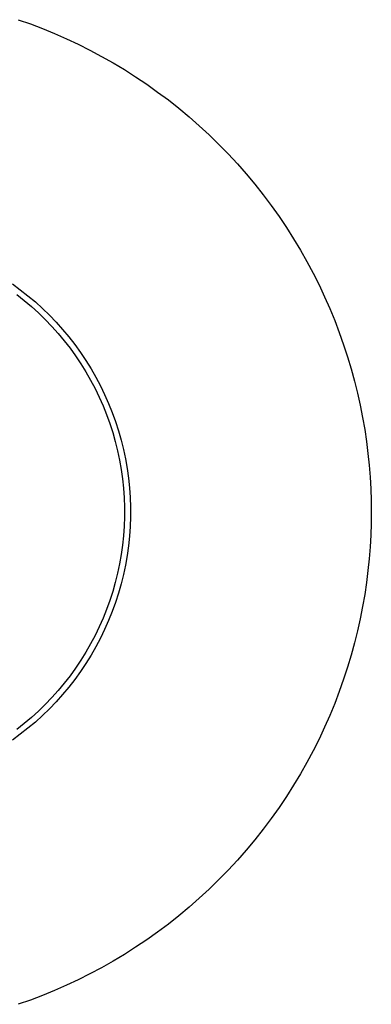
# Model space of a CAD drawing. Header units: millimetres. Extents: x 2619 to 3190, y 0 to 1912.
# Tile 7 of 15: x 2742 to 2805, y 36 to 212. Entities that reach past the tile are written whole.
import ezdxf

# ---------------------------------------------------------------- set-up
doc = ezdxf.new("R2010")
doc.units = ezdxf.units.MM
doc.layers.add('Make2D$Hidden$Curves', color=7, linetype='Continuous', true_color=0xe6e6e6)
doc.layers.add('Make2D$Visible$Curves', color=7, linetype='Continuous', true_color=0x000000)

msp = doc.modelspace()

# ---------------------------------------------------------------- linework, layer by layer
at = {"layer": 'Make2D$Hidden$Curves'}
for p, q in [((2741.12, 164.89), (2742.52, 163.86)), ((2741.87, 163), (2743.2, 161.95)), ((2742.52, 163.86), (2743.88, 162.78)), ((2743.88, 162.78), (2745.21, 161.66)), ((2743.2, 161.95), (2744.5, 160.85)), ((2744.5, 160.85), (2745.76, 159.71)), ((2745.21, 161.66), (2746.49, 160.49)), ((2746.49, 160.49), (2747.74, 159.28)), ((2745.76, 159.71), (2746.97, 158.53)), ((2747.74, 159.28), (2748.94, 158.03)), ((2746.97, 158.53), (2748.15, 157.3)), ((2748.15, 157.3), (2749.28, 156.03)), ((2748.94, 158.03), (2750.09, 156.73)), ((2749.28, 156.03), (2750.37, 154.73)), ((2750.09, 156.73), (2751.2, 155.4)), ((2751.2, 155.4), (2752.27, 154.03)), ((2750.37, 154.73), (2751.41, 153.38)), ((2751.41, 153.38), (2752.4, 152.01)), ((2752.27, 154.03), (2753.28, 152.62)), ((2752.4, 152.01), (2753.35, 150.6)), ((2753.28, 152.62), (2754.25, 151.18)), ((2753.35, 150.6), (2754.24, 149.15)), ((2754.25, 151.18), (2755.16, 149.7)), ((2754.24, 149.15), (2755.09, 147.68)), ((2755.16, 149.7), (2756.03, 148.2)), ((2756.03, 148.2), (2756.84, 146.66)), ((2755.09, 147.68), (2755.88, 146.18)), ((2756.84, 146.66), (2757.59, 145.1)), ((2755.88, 146.18), (2756.62, 144.65)), ((2756.62, 144.65), (2757.31, 143.1)), ((2757.59, 145.1), (2758.3, 143.51)), ((2757.31, 143.1), (2757.94, 141.52)), ((2758.3, 143.51), (2758.94, 141.9)), ((2757.94, 141.52), (2758.52, 139.92)), ((2758.94, 141.9), (2759.53, 140.27)), ((2758.52, 139.92), (2759.04, 138.31)), ((2759.53, 140.27), (2760.07, 138.62)), ((2759.04, 138.31), (2759.51, 136.67)), ((2760.07, 138.62), (2760.54, 136.95)), ((2759.51, 136.67), (2759.92, 135.02)), ((2760.54, 136.95), (2760.96, 135.26)), ((2759.92, 135.02), (2760.27, 133.36)), ((2760.96, 135.26), (2761.32, 133.56)), ((2760.27, 133.36), (2760.56, 131.69)), ((2761.32, 133.56), (2761.62, 131.85)), ((2760.56, 131.69), (2760.8, 130.01)), ((2761.62, 131.85), (2761.86, 130.14)), ((2760.8, 130.01), (2760.97, 128.32)), ((2761.86, 130.14), (2762.04, 128.41)), ((2760.97, 128.32), (2761.09, 126.62)), ((2762.04, 128.41), (2762.16, 126.68)), ((2761.09, 126.62), (2761.15, 124.92)), ((2762.16, 126.68), (2762.22, 124.94)), ((2761.15, 124.92), (2761.15, 123.23)), ((2762.22, 124.94), (2762.22, 123.21)), ((2761.15, 123.23), (2761.09, 121.53)), ((2762.22, 123.21), (2762.16, 121.47)), ((2760.97, 119.83), (2760.8, 118.14)), ((2761.09, 121.53), (2760.97, 119.83)), ((2762.16, 121.47), (2762.04, 119.74)), ((2760.8, 118.14), (2760.56, 116.46)), ((2762.04, 119.74), (2761.86, 118.01)), ((2760.56, 116.46), (2760.27, 114.79)), ((2761.86, 118.01), (2761.62, 116.29)), ((2760.27, 114.79), (2759.92, 113.13)), ((2761.32, 114.58), (2760.96, 112.89)), ((2761.62, 116.29), (2761.32, 114.58)), ((2759.92, 113.13), (2759.51, 111.48)), ((2760.96, 112.89), (2760.54, 111.2)), ((2759.51, 111.48), (2759.04, 109.84)), ((2760.54, 111.2), (2760.07, 109.53)), ((2759.04, 109.84), (2758.52, 108.23)), ((2760.07, 109.53), (2759.53, 107.88)), ((2758.52, 108.23), (2757.94, 106.63)), ((2759.53, 107.88), (2758.94, 106.25)), ((2757.94, 106.63), (2757.31, 105.05)), ((2758.94, 106.25), (2758.3, 104.64)), ((2757.31, 105.05), (2756.62, 103.5)), ((2758.3, 104.64), (2757.59, 103.05)), ((2756.62, 103.5), (2755.88, 101.97)), ((2757.59, 103.05), (2756.84, 101.49)), ((2755.09, 100.47), (2754.24, 99)), ((2755.88, 101.97), (2755.09, 100.47)), ((2756.84, 101.49), (2756.03, 99.95)), ((2754.24, 99), (2753.35, 97.55)), ((2756.03, 99.95), (2755.16, 98.45)), ((2753.35, 97.55), (2752.4, 96.14)), ((2754.25, 96.97), (2753.28, 95.53)), ((2755.16, 98.45), (2754.25, 96.97)), ((2752.4, 96.14), (2751.41, 94.76)), ((2753.28, 95.53), (2752.27, 94.12)), ((2750.37, 93.42), (2749.28, 92.12)), ((2751.41, 94.76), (2750.37, 93.42)), ((2752.27, 94.12), (2751.2, 92.75)), ((2749.28, 92.12), (2748.15, 90.85)), ((2751.2, 92.75), (2750.09, 91.42)), ((2748.15, 90.85), (2746.97, 89.62)), ((2748.94, 90.12), (2747.74, 88.87)), ((2750.09, 91.42), (2748.94, 90.12)), ((2745.76, 88.44), (2744.5, 87.29)), ((2746.97, 89.62), (2745.76, 88.44)), ((2747.74, 88.87), (2746.49, 87.66)), ((2744.5, 87.29), (2743.2, 86.2)), ((2745.21, 86.49), (2743.88, 85.37)), ((2746.49, 87.66), (2745.21, 86.49)), ((2743.2, 86.2), (2741.87, 85.14)), ((2743.88, 85.37), (2742.52, 84.29)), ((2742.52, 84.29), (2741.12, 83.26))]:
    msp.add_line(p, q, dxfattribs=at)
at = {"layer": 'Make2D$Visible$Curves'}
for p, q in [((2742.16, 212.18), (2744.32, 211.42)), ((2744.32, 211.42), (2746.48, 210.6)), ((2746.48, 210.6), (2748.62, 209.72)), ((2748.62, 209.72), (2750.75, 208.78)), ((2750.75, 208.78), (2752.86, 207.78)), ((2752.86, 207.78), (2754.96, 206.73)), ((2754.96, 206.73), (2757.04, 205.62)), ((2757.04, 205.62), (2759.1, 204.46)), ((2759.1, 204.46), (2761.13, 203.24)), ((2761.13, 203.24), (2763.14, 201.96)), ((2763.14, 201.96), (2765.12, 200.63)), ((2765.12, 200.63), (2767.07, 199.24)), ((2767.07, 199.24), (2768.99, 197.81)), ((2768.99, 197.81), (2770.87, 196.32)), ((2770.87, 196.32), (2772.72, 194.78)), ((2772.72, 194.78), (2774.53, 193.19)), ((2774.53, 193.19), (2776.3, 191.55)), ((2776.3, 191.55), (2778.02, 189.87)), ((2778.02, 189.87), (2779.7, 188.15)), ((2779.7, 188.15), (2781.34, 186.38)), ((2781.34, 186.38), (2782.93, 184.57)), ((2782.93, 184.57), (2784.47, 182.73)), ((2784.47, 182.73), (2785.95, 180.84)), ((2785.95, 180.84), (2787.39, 178.93)), ((2787.39, 178.93), (2788.78, 176.98)), ((2788.78, 176.98), (2790.11, 174.99)), ((2790.11, 174.99), (2791.39, 172.99)), ((2791.39, 172.99), (2792.61, 170.95)), ((2792.61, 170.95), (2793.77, 168.89)), ((2793.77, 168.89), (2794.88, 166.81)), ((2794.88, 166.81), (2795.93, 164.72)), ((2795.93, 164.72), (2796.93, 162.6)), ((2796.93, 162.6), (2797.86, 160.47)), ((2797.86, 160.47), (2798.74, 158.33)), ((2798.74, 158.33), (2799.56, 156.17)), ((2799.56, 156.17), (2800.33, 154.01)), ((2800.33, 154.01), (2801.04, 151.85)), ((2801.04, 151.85), (2801.68, 149.68)), ((2801.68, 149.68), (2802.28, 147.51)), ((2802.28, 147.51), (2802.81, 145.34)), ((2802.81, 145.34), (2803.3, 143.17)), ((2803.3, 143.17), (2803.72, 141.01)), ((2803.72, 141.01), (2804.1, 138.85)), ((2804.1, 138.85), (2804.42, 136.7)), ((2804.42, 136.7), (2804.68, 134.56)), ((2804.68, 134.56), (2804.9, 132.44)), ((2804.9, 132.44), (2805.07, 130.32)), ((2805.07, 130.32), (2805.18, 128.22)), ((2805.18, 128.22), (2805.25, 126.14)), ((2805.25, 126.14), (2805.28, 124.07)), ((2805.28, 124.07), (2805.25, 122.01)), ((2805.25, 122.01), (2805.18, 119.93)), ((2805.18, 119.93), (2805.07, 117.83)), ((2805.07, 117.83), (2804.9, 115.71)), ((2804.9, 115.71), (2804.68, 113.59)), ((2804.68, 113.59), (2804.42, 111.45)), ((2804.42, 111.45), (2804.1, 109.3)), ((2804.1, 109.3), (2803.72, 107.14)), ((2803.72, 107.14), (2803.3, 104.98)), ((2803.3, 104.98), (2802.81, 102.81)), ((2802.81, 102.81), (2802.28, 100.64)), ((2802.28, 100.64), (2801.68, 98.47)), ((2801.68, 98.47), (2801.04, 96.3)), ((2801.04, 96.3), (2800.33, 94.13)), ((2800.33, 94.13), (2799.56, 91.97)), ((2799.56, 91.97), (2798.74, 89.82)), ((2798.74, 89.82), (2797.86, 87.68)), ((2797.86, 87.68), (2796.93, 85.55)), ((2796.93, 85.55), (2795.93, 83.43)), ((2795.93, 83.43), (2794.88, 81.34)), ((2794.88, 81.34), (2793.77, 79.26)), ((2793.77, 79.26), (2792.61, 77.2)), ((2792.61, 77.2), (2791.39, 75.16)), ((2791.39, 75.16), (2790.11, 73.15)), ((2790.11, 73.15), (2788.78, 71.17)), ((2788.78, 71.17), (2787.39, 69.22)), ((2787.39, 69.22), (2785.95, 67.31)), ((2785.95, 67.31), (2784.47, 65.42)), ((2784.47, 65.42), (2782.93, 63.58)), ((2782.93, 63.58), (2781.34, 61.77)), ((2781.34, 61.77), (2779.7, 60)), ((2779.7, 60), (2778.02, 58.28)), ((2778.02, 58.28), (2776.3, 56.59)), ((2776.3, 56.59), (2774.53, 54.96)), ((2774.53, 54.96), (2772.72, 53.37)), ((2772.72, 53.37), (2770.87, 51.83)), ((2770.87, 51.83), (2768.99, 50.34)), ((2768.99, 50.34), (2767.07, 48.9)), ((2767.07, 48.9), (2765.12, 47.52)), ((2763.14, 46.19), (2761.13, 44.91)), ((2765.12, 47.52), (2763.14, 46.19)), ((2761.13, 44.91), (2759.1, 43.69)), ((2757.04, 42.52), (2754.96, 41.42)), ((2759.1, 43.69), (2757.04, 42.52)), ((2754.96, 41.42), (2752.86, 40.36)), ((2750.75, 39.37), (2748.62, 38.43)), ((2752.86, 40.36), (2750.75, 39.37)), ((2746.48, 37.55), (2744.32, 36.73)), ((2748.62, 38.43), (2746.48, 37.55)), ((2744.32, 36.73), (2742.16, 35.97))]:
    msp.add_line(p, q, dxfattribs=at)

doc.saveas('drawing.dxf')
